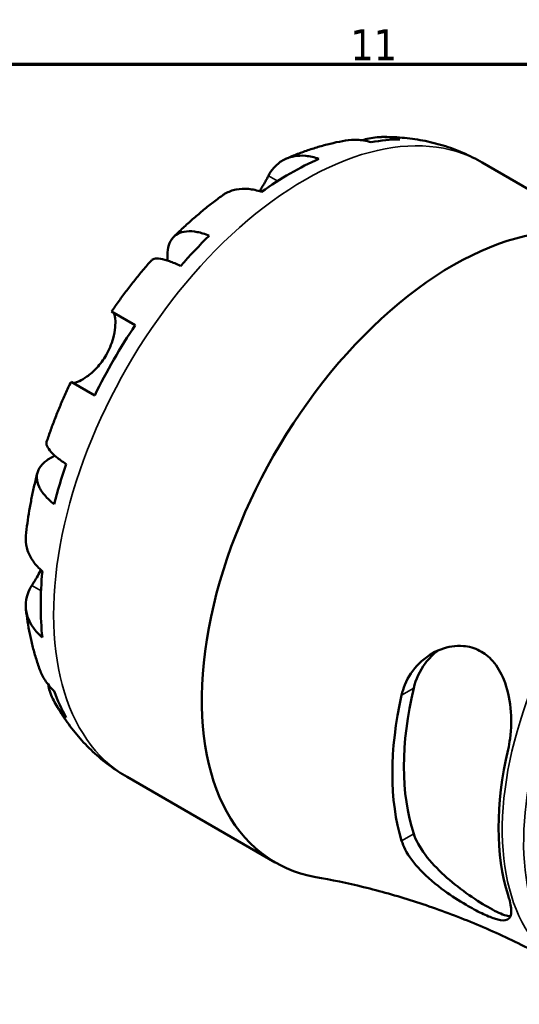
# Model space of a CAD drawing. Header units: millimetres. Extents: x 0 to 896, y 0 to 594.
# Tile 10 of 12: x 701 to 751, y 481 to 578. Entities that reach past the tile are written whole.
import ezdxf

# ---------------------------------------------------------------- set-up
doc = ezdxf.new("R2010")
doc.units = ezdxf.units.MM
for name, color, linetype, lineweight in [('Border (ANSI)', 7, 'Continuous', 70), ('Visible (ANSI)', 7, 'Continuous', 50), ('Visible Narrow (ANSI)', 7, 'Continuous', 35)]:
    doc.layers.add(name, color=color, linetype=linetype, lineweight=lineweight)
doc.styles.add('Note Text (ANSI)', font='tahoma.ttf')

# ---------------------------------------------------------------- blocks, each defined once
blk = doc.blocks.new('Borders Default Border')
at = {"layer": 'Border (ANSI)', "flags": 128}
blk.add_lwpolyline([(20, 20), (20, 574), (821, 574), (821, 20), (20, 20)], dxfattribs=at)
at = {"layer": 'Border (ANSI)', "insert": (734.044, 574.4), "char_height": 3.048, "attachment_point": 7, "style": 'Note Text (ANSI)'}
blk.add_mtext('11', dxfattribs=at)

msp = doc.modelspace()

# ---------------------------------------------------------------- linework, layer by layer
at = {"layer": 'Visible (ANSI)'}
for p, q in [((747.018, 564.32), (761.627, 555.886)), ((710.489, 549.615), (712.82, 548.269)), ((708.82, 541.341), (706.489, 542.687)), ((712.018, 503.699), (726.627, 495.264))]:
    msp.add_line(p, q, dxfattribs=at)
for centre, major_axis, start_param, end_param in [((728.104, 534.826), (17.399, 30.136), 0.330319, 0.455079), ((728.104, 534.826), (-17.399, -30.136), 3.811787, 4.042195), ((744.127, 525.575), (17.5, 30.311), 6.164411, 9.633047), ((728.104, 534.826), (-17.399, -30.136), 4.25731, 4.38207), ((728.104, 534.826), (-17.399, -30.136), 4.597185, 4.827593), ((728.104, 534.826), (-17.399, -30.136), 5.042708, 5.167468), ((728.104, 534.826), (-17.399, -30.136), 5.382583, 5.612991), ((728.104, 534.826), (-17.399, -30.136), 5.828106, 5.952867), ((759.782, 516.536), (14.475, 25.071), 2.047335, 2.665054), ((759.782, 516.536), (15.28, 26.465), 2.064096, 2.648293), ((769.682, 510.821), (-14.876, -25.765), 5.197507, 5.798067)]:
    msp.add_ellipse(centre, major_axis=major_axis, ratio=0.57735, start_param=start_param, end_param=end_param, dxfattribs=at)
for points, knots in [([(727.707, 564.694), (728.079, 564.855), (728.455, 565.01), (729.214, 565.301), (729.597, 565.439), (730.369, 565.698), (730.759, 565.818), (731.546, 566.041), (731.943, 566.144), (732.743, 566.329), (733.146, 566.411), (733.553, 566.484)], [0.1232136, 0.1232136, 0.1232136, 0.1232136, 0.1652309, 0.1652309, 0.2072483, 0.2072483, 0.2492656, 0.2492656, 0.2912829, 0.2912829, 0.3333003, 0.3333003, 0.3333003, 0.3333003]), ([(736.085, 566.31), (735.608, 566.455), (735.13, 566.534), (734.33, 566.573), (733.939, 566.551), (733.553, 566.483)], [0.1897184, 0.1897184, 0.1897184, 0.1897184, 0.3698032, 0.3698032, 0.5227997, 0.5227997, 0.5227997, 0.5227997]), ([(735.2, 566.506), (735.421, 566.578), (735.648, 566.64), (736.406, 566.801), (736.942, 566.843), (737.905, 566.809), (738.419, 566.733), (738.919, 566.591)], [5.3089197, 5.3089197, 5.3089197, 5.3089197, 5.388581, 5.388581, 5.5737621, 5.5737621, 5.753847, 5.753847, 5.753847, 5.753847]), ([(737.116, 566.829), (737.784, 566.839), (738.457, 566.817), (739.807, 566.704), (740.485, 566.613), (741.835, 566.357), (742.508, 566.192), (743.838, 565.786), (744.495, 565.545), (745.781, 564.988), (746.41, 564.672), (747.018, 564.32)], [0.4534532, 0.4534532, 0.4534532, 0.4534532, 0.5198422, 0.5198422, 0.5862312, 0.5862312, 0.6526202, 0.6526202, 0.7190092, 0.7190092, 0.7853982, 0.7853982, 0.7853982, 0.7853982]), ([(725.954, 563.012), (726.099, 563.286), (726.275, 563.547), (726.738, 564.085), (727.046, 564.336), (727.664, 564.695), (728.031, 564.839), (728.821, 564.995), (729.245, 565.008), (730.039, 564.93), (730.48, 564.837), (730.932, 564.683)], [4.9026438, 4.9026438, 4.9026438, 4.9026438, 5.0422451, 5.0422451, 5.2285491, 5.2285491, 5.4138041, 5.4138041, 5.599059, 5.599059, 5.7785999, 5.7785999, 5.7785999, 5.7785999]), ([(725.09, 561.477), (725.164, 561.6), (725.236, 561.721), (725.406, 562.013), (725.501, 562.181), (725.67, 562.484), (725.745, 562.621), (725.864, 562.841), (725.91, 562.929), (725.954, 563.012)], [0.42426, 0.42426, 0.42426, 0.42426, 0.4698265, 0.4698265, 0.5368083, 0.5368083, 0.5973812, 0.5973812, 0.6407273, 0.6407273, 0.6407273, 0.6407273]), ([(725.276, 561.417), (724.824, 561.571), (724.382, 561.664), (723.588, 561.742), (723.165, 561.729), (722.374, 561.573), (722.007, 561.429), (721.605, 561.195), (721.511, 561.134), (721.419, 561.067)], [0.1897242, 0.1897242, 0.1897242, 0.1897242, 0.3692652, 0.3692652, 0.5545201, 0.5545201, 0.7397751, 0.7397751, 0.7962121, 0.7962121, 0.7962121, 0.7962121]), ([(716.617, 556.985), (716.92, 557.284), (717.226, 557.577), (717.846, 558.154), (718.159, 558.437), (718.793, 558.993), (719.113, 559.266), (719.76, 559.8), (720.087, 560.062), (720.748, 560.573), (721.082, 560.823), (721.419, 561.068)], [5.9438514, 5.9438514, 5.9438514, 5.9438514, 5.9863866, 5.9863866, 6.0289219, 6.0289219, 6.0714571, 6.0714571, 6.1139923, 6.1139923, 6.1565275, 6.1565275, 6.1565275, 6.1565275]), ([(716.016, 554.634), (716.008, 554.711), (716.001, 554.787), (715.972, 555.266), (716, 555.631), (716.132, 556.226), (716.248, 556.512), (716.579, 556.979), (716.793, 557.161), (717.256, 557.406), (717.546, 557.493), (718.205, 557.552), (718.573, 557.524), (719.285, 557.386), (719.693, 557.266), (720.123, 557.095)], [4.611125, 4.611125, 4.611125, 4.611125, 4.64574, 4.64574, 4.832098, 4.832098, 5.017749, 5.017749, 5.2034, 5.2034, 5.388581, 5.388581, 5.573762, 5.573762, 5.753847, 5.753847, 5.753847, 5.753847]), ([(710.488, 549.615), (710.73, 549.969), (710.976, 550.32), (711.476, 551.016), (711.73, 551.36), (712.247, 552.041), (712.508, 552.378), (713.04, 553.044), (713.31, 553.373), (713.856, 554.023), (714.133, 554.344), (714.414, 554.661)], [5.6279987, 5.6279987, 5.6279987, 5.6279987, 5.6699174, 5.6699174, 5.7118361, 5.7118361, 5.7537548, 5.7537548, 5.7956736, 5.7956736, 5.8375923, 5.8375923, 5.8375923, 5.8375923]), ([(717.289, 554.103), (716.883, 554.299), (716.511, 554.457), (715.883, 554.684), (715.572, 554.773), (715.05, 554.858), (714.838, 554.854), (714.576, 554.787), (714.481, 554.736), (714.414, 554.661)], [0.1897184, 0.1897184, 0.1897184, 0.1897184, 0.3698032, 0.3698032, 0.5549844, 0.5549844, 0.7401655, 0.7401655, 0.8762935, 0.8762935, 0.8762935, 0.8762935]), ([(709.947, 545.309), (710.095, 545.565), (710.226, 545.831), (710.459, 546.386), (710.557, 546.675), (710.74, 547.346), (710.805, 547.718), (710.868, 548.371), (710.869, 548.649), (710.836, 549.035), (710.813, 549.166), (710.753, 549.37), (710.718, 549.443), (710.662, 549.51), (710.644, 549.525), (710.626, 549.536)], [0, 0, 0, 0, 0.0888491, 0.0888491, 0.1837965, 0.1837965, 0.314197, 0.314197, 0.4378467, 0.4378467, 0.5241128, 0.5241128, 0.6076526, 0.6076526, 0.6434969, 0.6434969, 0.6434969, 0.6434969]), ([(706.626, 542.608), (706.647, 542.596), (706.673, 542.587), (706.766, 542.575), (706.849, 542.583), (707.061, 542.638), (707.19, 542.687), (707.546, 542.858), (707.787, 543.001), (708.365, 543.419), (708.704, 543.712), (709.367, 544.429), (709.683, 544.851), (709.947, 545.309)], [-0.644345, -0.644345, -0.644345, -0.644345, -0.6030859, -0.6030859, -0.5200799, -0.5200799, -0.4327391, -0.4327391, -0.3100066, -0.3100066, -0.15869, -0.15869, 0, 0, 0, 0]), ([(704.081, 536.765), (704.216, 537.166), (704.355, 537.567), (704.645, 538.365), (704.795, 538.763), (705.106, 539.556), (705.267, 539.952), (705.599, 540.739), (705.77, 541.131), (706.122, 541.912), (706.303, 542.3), (706.488, 542.687)], [5.157982, 5.157982, 5.157982, 5.157982, 5.1999007, 5.1999007, 5.2418194, 5.2418194, 5.2837382, 5.2837382, 5.3256569, 5.3256569, 5.3675756, 5.3675756, 5.3675756, 5.3675756]), ([(704.082, 536.764), (704.05, 536.669), (704.053, 536.561), (704.126, 536.3), (704.229, 536.115), (704.563, 535.705), (704.795, 535.481), (705.306, 535.051), (705.629, 534.807), (706.002, 534.554)], [5.0672718, 5.0672718, 5.0672718, 5.0672718, 5.2033998, 5.2033998, 5.388581, 5.388581, 5.5737621, 5.5737621, 5.753847, 5.753847, 5.753847, 5.753847]), ([(704.828, 530.603), (704.465, 530.89), (704.157, 531.183), (703.681, 531.732), (703.473, 532.036), (703.195, 532.636), (703.125, 532.931), (703.106, 533.454), (703.156, 533.731), (703.396, 534.251), (703.585, 534.494), (704.035, 534.906), (704.337, 535.113), (704.766, 535.327), (704.835, 535.359), (704.906, 535.391)], [0.189718, 0.189718, 0.189718, 0.189718, 0.369803, 0.369803, 0.554984, 0.554984, 0.740165, 0.740165, 0.925816, 0.925816, 1.111467, 1.111467, 1.297825, 1.297825, 1.332441, 1.332441, 1.332441, 1.332441]), ([(702.035, 527.495), (702.078, 527.909), (702.128, 528.323), (702.241, 529.151), (702.304, 529.565), (702.443, 530.392), (702.519, 530.806), (702.684, 531.633), (702.773, 532.046), (702.962, 532.871), (703.063, 533.283), (703.17, 533.695)], [4.8390468, 4.8390468, 4.8390468, 4.8390468, 4.881582, 4.881582, 4.9241172, 4.9241172, 4.9666524, 4.9666524, 5.0091876, 5.0091876, 5.0517229, 5.0517229, 5.0517229, 5.0517229]), ([(702.036, 527.495), (702.024, 527.381), (702.018, 527.27), (702.016, 526.804), (702.076, 526.415), (702.336, 525.652), (702.536, 525.279), (703, 524.63), (703.302, 524.294), (703.661, 523.98)], [5.1721121, 5.1721121, 5.1721121, 5.1721121, 5.2285491, 5.2285491, 5.4138041, 5.4138041, 5.599059, 5.599059, 5.7785999, 5.7785999, 5.7785999, 5.7785999]), ([(702.62, 522.595), (702.675, 522.683), (702.733, 522.777), (702.892, 523.035), (702.996, 523.207), (703.226, 523.596), (703.352, 523.813), (703.491, 524.065), (703.504, 524.088), (703.516, 524.111)], [-0.6400853, -0.6400853, -0.6400853, -0.6400853, -0.5922218, -0.5922218, -0.5159504, -0.5159504, -0.4323561, -0.4323561, -0.4241414, -0.4241414, -0.4241414, -0.4241414]), ([(703.661, 517.448), (703.302, 517.763), (703, 518.098), (702.536, 518.747), (702.336, 519.12), (702.076, 519.883), (702.016, 520.272), (702.019, 520.988), (702.082, 521.379), (702.316, 522.049), (702.455, 522.332), (702.62, 522.595)], [0.1897242, 0.1897242, 0.1897242, 0.1897242, 0.3692652, 0.3692652, 0.5545201, 0.5545201, 0.7397751, 0.7397751, 0.9260791, 0.9260791, 1.0656804, 1.0656804, 1.0656804, 1.0656804]), ([(703.412, 514.278), (703.271, 514.666), (703.141, 515.057), (702.901, 515.843), (702.792, 516.238), (702.591, 517.03), (702.501, 517.428), (702.338, 518.227), (702.266, 518.627), (702.14, 519.43), (702.085, 519.833), (702.039, 520.236)], [4.3790887, 4.3790887, 4.3790887, 4.3790887, 4.4211061, 4.4211061, 4.4631234, 4.4631234, 4.5051407, 4.5051407, 4.547158, 4.547158, 4.5891754, 4.5891754, 4.5891754, 4.5891754]), ([(739.089, 511.774), (739.167, 512.12), (739.273, 512.456), (739.735, 513.587), (740.222, 514.305), (741.435, 515.51), (742.169, 515.989), (743.671, 516.56), (744.429, 516.683), (745.735, 516.572), (746.278, 516.42), (747.263, 515.904), (747.694, 515.561), (748.528, 514.618), (748.893, 513.994), (749.521, 512.439), (749.732, 511.48), (749.932, 509.49), (749.912, 508.458), (749.732, 507.111), (749.667, 506.751), (749.586, 506.404)], [-2.486184, -2.486184, -2.486184, -2.486184, -2.370161, -2.370161, -2.08054, -2.08054, -1.780785, -1.780785, -1.510003, -1.510003, -1.306663, -1.306663, -1.114034, -1.114034, -0.879476, -0.879476, -0.584738, -0.584738, -0.278478, -0.278478, -0.16237, -0.16237, -0.16237, -0.16237]), ([(740.28, 512.462), (740.487, 513.33), (740.876, 514.183), (741.78, 515.398), (742.22, 515.831), (742.688, 516.177)], [-1.1091877, -1.1091877, -1.1091877, -1.1091877, -0.8206342, -0.8206342, -0.6198794, -0.6198794, -0.6198794, -0.6198794]), ([(703.413, 514.278), (703.546, 513.91), (703.723, 513.561), (704.157, 512.887), (704.465, 512.513), (704.828, 512.172)], [5.4207656, 5.4207656, 5.4207656, 5.4207656, 5.5737621, 5.5737621, 5.753847, 5.753847, 5.753847, 5.753847]), ([(706.002, 509.577), (705.629, 509.94), (705.306, 510.347), (704.795, 511.163), (704.563, 511.649), (704.324, 512.386), (704.264, 512.613), (704.216, 512.841)], [0.1897184, 0.1897184, 0.1897184, 0.1897184, 0.3698032, 0.3698032, 0.5549844, 0.5549844, 0.6346457, 0.6346457, 0.6346457, 0.6346457]), ([(712.018, 503.699), (711.41, 504.05), (710.821, 504.436), (709.696, 505.271), (709.158, 505.72), (708.142, 506.669), (707.663, 507.169), (706.766, 508.21), (706.348, 508.752), (705.575, 509.865), (705.22, 510.437), (704.895, 511.02)], [3.9269908, 3.9269908, 3.9269908, 3.9269908, 3.9933798, 3.9933798, 4.0597688, 4.0597688, 4.1261578, 4.1261578, 4.1925468, 4.1925468, 4.2589358, 4.2589358, 4.2589358, 4.2589358]), ([(749.586, 492.033), (749.648, 491.837), (749.701, 491.651), (749.879, 490.936), (749.925, 490.502), (749.818, 489.826), (749.639, 489.618), (749.049, 489.524), (748.697, 489.58), (747.878, 489.85), (747.458, 490.027), (746.503, 490.489), (745.982, 490.769), (744.735, 491.5), (744.013, 491.967), (742.455, 493.102), (741.638, 493.791), (740.319, 495.174), (739.797, 495.865), (739.293, 496.839), (739.174, 497.125), (739.089, 497.404)], [-2.46348, -2.46348, -2.46348, -2.46348, -2.373997, -2.373997, -2.099725, -2.099725, -1.787772, -1.787772, -1.542461, -1.542461, -1.347275, -1.347275, -1.148828, -1.148828, -0.89171, -0.89171, -0.568331, -0.568331, -0.267983, -0.267983, -0.141271, -0.141271, -0.141271, -0.141271]), ([(749.811, 489.954), (749.648, 489.963), (749.453, 490.004), (748.78, 490.23), (748.206, 490.513), (746.952, 491.237), (746.21, 491.714), (744.713, 492.793), (743.959, 493.397), (742.617, 494.618), (741.942, 495.328), (740.876, 496.75), (740.487, 497.463), (740.28, 498.092)], [1.773758, 1.773758, 1.773758, 1.773758, 1.910717, 1.910717, 2.176758, 2.176758, 2.442798, 2.442798, 2.708839, 2.708839, 2.997392, 2.997392, 3.285945, 3.285945, 3.285945, 3.285945]), ([(730.624, 493.83), (732.155, 493.563), (733.732, 493.235), (736.951, 492.447), (738.593, 491.986), (741.91, 490.926), (743.585, 490.326), (746.936, 488.988), (748.611, 488.25), (751.927, 486.642), (753.567, 485.772), (755.175, 484.844)], [3.7187215, 3.7187215, 3.7187215, 3.7187215, 3.7603753, 3.7603753, 3.8020292, 3.8020292, 3.8436831, 3.8436831, 3.8853369, 3.8853369, 3.9269908, 3.9269908, 3.9269908, 3.9269908])]:
    msp.add_open_spline(points, degree=3, knots=knots, dxfattribs=at)
at = {"layer": 'Visible Narrow (ANSI)'}
for p, q in [((725.954, 563.012), (726.864, 562.486)), ((702.62, 522.595), (703.529, 522.07)), ((740.28, 512.462), (739.089, 511.774)), ((739.089, 497.404), (740.28, 498.092))]:
    msp.add_line(p, q, dxfattribs=at)
for centre, major_axis, start_param, end_param in [((729.518, 534.009), (17.5, 30.311), 0, 3.141593), ((770.05, 510.609), (-14.875, -25.764), 4.034681, 6.283185), ((772.157, 509.392), (-14.875, -25.764), 4.135571, 6.283185)]:
    msp.add_ellipse(centre, major_axis=major_axis, ratio=0.57735, start_param=start_param, end_param=end_param, dxfattribs=at)

# ---------------------------------------------------------------- block references
msp.add_blockref('Borders Default Border', (0, 0))

doc.saveas('drawing.dxf')
